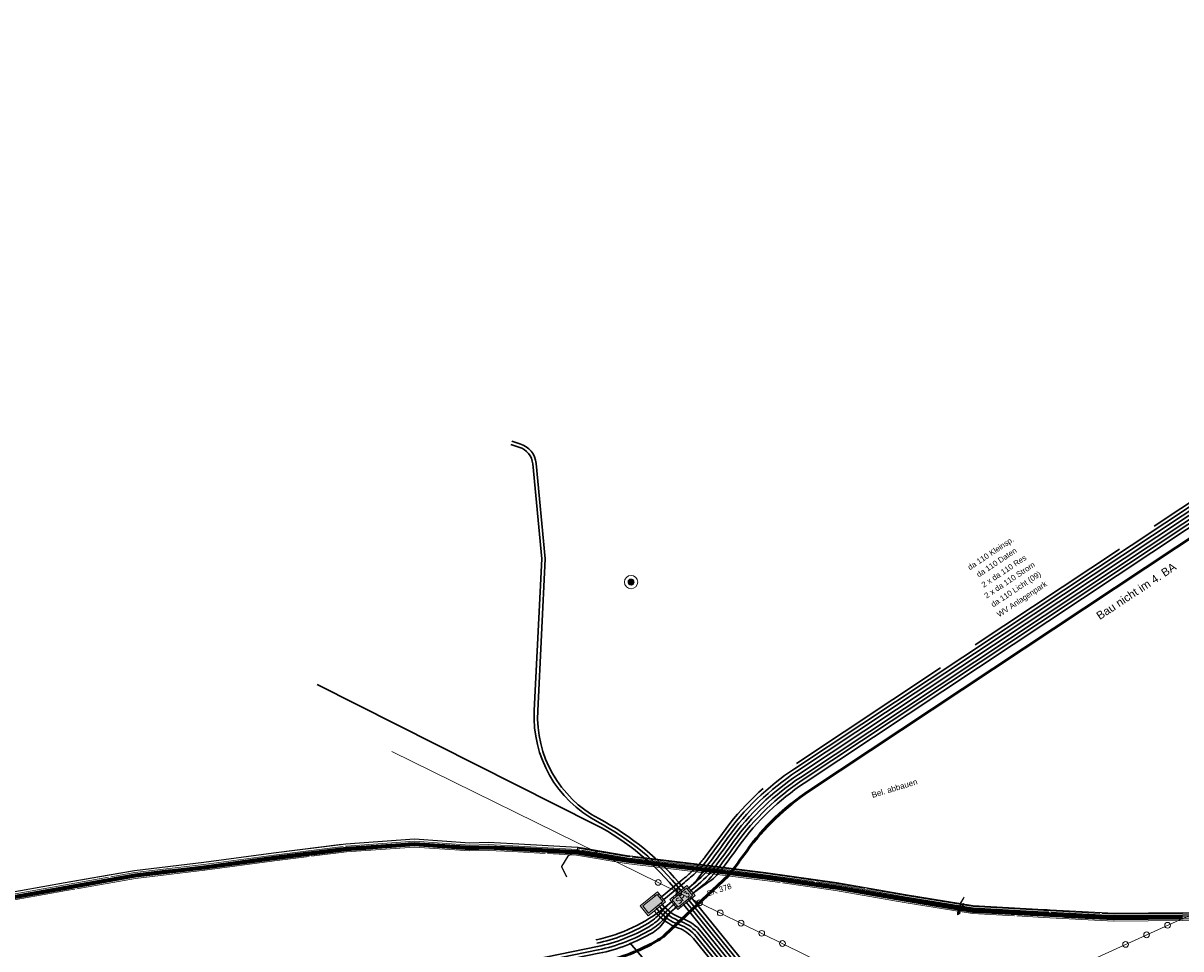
# Model space of a CAD drawing. Header units: metres. Extents: x -502 to 161, y -108 to 174.
# Tile 19 of 256: x -362 to -312, y -24 to 16. Entities that reach past the tile are written whole.
import ezdxf

# ---------------------------------------------------------------- set-up
doc = ezdxf.new("R2010")
doc.units = ezdxf.units.M
doc.header["$LTSCALE"] = 0.1
doc.linetypes.add('102', pattern=[101.6, 101.6, 0])
doc.linetypes.add('237', pattern=[93, 75, -18])
doc.layers.add('BRI31-005.05-5p02-Koordinierung Lageplan 4. BA ZOB West 2022-06-15', color=7, linetype='Continuous')
doc.layers.add('BRI31-005.06-5f07-Koordinierung Lageplan 4. BA ZOB Fernbusbahnh', color=7, linetype='Continuous')
doc.styles.add('Arial', font='arial.ttf')
doc.styles.add('Txt', font='txt_____.ttf')

# ---------------------------------------------------------------- blocks, each defined once
blk = doc.blocks.new('41')
at = {"color": 7, "linetype": 'Continuous', "lineweight": 9, "transparency": 33554687}
for p, q in [((-0.091363, 0.009), (0.091363, 0.009)), ((-0.086382, 0.0315), (0.086382, 0.0315)), ((-0.074448, 0.054), (0.074448, 0.054)), ((-0.051498, 0.0765), (0.051499, 0.0765)), ((-0.090921, -0.0135), (0.09092, -0.0135)), ((-0.084855, -0.036), (0.084855, -0.036)), ((-0.070754, -0.0585), (0.070754, -0.0585)), ((-0.043213, -0.081), (0.043213, -0.081))]:
    blk.add_line(p, q, dxfattribs=at)
at = {"color": 7, "linetype": 'Continuous', "lineweight": 9, "transparency": 33554687, "flags": 128}
blk.add_lwpolyline([(-0.09225, 0), (-0.090477, 0.017997), (-0.085228, 0.035303), (-0.076703, 0.051251), (-0.065231, 0.065231), (-0.051251, 0.076703), (-0.035303, 0.085228), (-0.017997, 0.090477), (0, 0.09225), (0.017997, 0.090477), (0.035303, 0.085228), (0.051251, 0.076703), (0.065231, 0.065231), (0.076703, 0.051251), (0.085228, 0.035303), (0.090477, 0.017997), (0.09225, 0), (0.090477, -0.017997), (0.085228, -0.035303), (0.076703, -0.051251), (0.065231, -0.065231), (0.051251, -0.076703), (0.035303, -0.085228), (0.017997, -0.090477), (0, -0.09225), (-0.017997, -0.090477), (-0.035303, -0.085228), (-0.051251, -0.076703), (-0.065231, -0.065231), (-0.076703, -0.051251), (-0.085228, -0.035303), (-0.090477, -0.017997), (-0.09225, 0), (-0.09225, 0)], dxfattribs=at)
at = {"color": 7, "linetype": 'Continuous', "lineweight": 9, "transparency": 33554687}
blk.add_circle((0, 0), 0.205, dxfattribs=at)
blk = doc.blocks.new('951')
at = {"color": 3, "linetype": 'Continuous', "lineweight": 13, "true_color": 0x00ff00, "transparency": 33554687}
for p, q in [((5.13368, 0.444375), (4.732639, -0.518491)), ((5.053472, 0.9793), (4.792795, 0.344076)), ((4.792795, 0.344076), (5.13368, 0.444375)), ((4.732639, -0.518491), (4.715929, -0.2527)), ((4.715929, -0.2527), (4.943186, -0.339625)), ((4.943186, -0.339625), (4.732639, -0.518491))]:
    blk.add_line(p, q, dxfattribs=at)
blk = doc.blocks.new('9141')
at = {"color": 7, "linetype": 'Continuous', "lineweight": 9, "transparency": 33554687}
blk.add_circle((0, 0), 0.25, dxfattribs=at)

msp = doc.modelspace()

# ---------------------------------------------------------------- hatches: boundary and pattern name
at = {"layer": 'BRI31-005.06-5f07-Koordinierung Lageplan 4. BA ZOB Fernbusbahnh', "linetype": 'Continuous', "lineweight": 0, "true_color": 0xff7f7f, "transparency": 33554687}
msp.add_hatch(color=11, dxfattribs=at).paths.add_polyline_path([(-335.393, -22.196), (-335.041, -22.632), (-334.792, -22.43), (-334.295, -22.028), (-334.647, -21.593)])

# ---------------------------------------------------------------- linework, layer by layer
at = {"layer": 'BRI31-005.05-5p02-Koordinierung Lageplan 4. BA ZOB West 2022-06-15', "color": 250, "linetype": '102', "lineweight": 13, "true_color": 0x333333, "transparency": 33554687, "flags": 128}
for points in [[(-388.371, -27.044), (-388.111, -26.768), (-387.302, -26.275), (-386.29, -26.082), (-385.895, -26.127), (-384.332, -25.57), (-381.35, -25.097), (-378.375, -24.538), (-375.339, -23.899), (-372.362, -23.298), (-369.396, -22.758), (-366.309, -22.197), (-363.229, -21.717), (-360.307, -21.198), (-357.305, -20.667), (-354.305, -20.316), (-351.282, -19.906), (-348.149, -19.515), (-345.174, -19.305), (-342.776, -19.47), (-341.98, -19.45), (-340.908, -19.5), (-338.11, -19.66), (-335.961, -20.016), (-332.944, -20.376), (-329.947, -20.756), (-326.881, -21.187), (-323.902, -21.707), (-320.962, -22.185), (-317.905, -22.355), (-314.86, -22.515), (-311.899, -22.485), (-308.674, -22.425), (-305.646, -22.465), (-302.593, -22.575), (-299.729, -22.635), (-296.687, -22.665), (-294.836, -22.725), (-293.826, -22.765), (-292.242, -22.815), (-291.011, -22.795), (-288.126, -22.975), (-285.12, -23.045), (-282.04, -22.925), (-278.747, -22.955), (-275.817, -22.695), (-272.727, -22.426), (-270.031, -21.958), (-266.81, -21.21), (-263.969, -20.462), (-260.881, -19.437), (-258.242, -18.259), (-256.269, -17.471), (-247.408, -12.827), (-247.38, -12.81), (-246.593, -12.34), (-245.907, -11.928), (-244.866, -11.346), (-242.317, -10.014), (-239.472, -8.553), (-236.887, -7.336), (-229.013, -2.331), (-226.579, -0.808), (-224.246, 1.223), (-219.645, 5.111), (-217.317, 7.193), (-214.815, 9.189), (-212.534, 10.929), (-209.797, 13.145), (-209.236, 13.621), (-208.625, 14.269), (-207.856, 14.714), (-205.652, 16.886), (-203.189, 18.836), (-200.891, 20.806), (-198.521, 22.65), (-196.084, 24.4), (-193.692, 26.24), (-185.887, 31.377), (-183.194, 32.719), (-180.443, 33.701), (-177.644, 34.533), (-174.869, 35.205), (-172.66, 35.494), (-172.634, 35.296)], [(-172.634, 35.296), (-174.833, 35.009), (-177.592, 34.339), (-180.381, 33.511), (-183.116, 32.535), (-185.787, 31.203), (-193.576, 26.076), (-195.964, 24.24), (-198.401, 22.49), (-200.765, 20.652), (-203.061, 18.682), (-205.52, 16.736), (-207.734, 14.554), (-208.499, 14.111), (-209.098, 13.475), (-209.669, 12.991), (-212.41, 10.771), (-214.691, 9.031), (-217.187, 7.041), (-219.513, 4.961), (-224.116, 1.071), (-226.459, -0.97), (-228.907, -2.501), (-236.791, -7.512), (-239.384, -8.733), (-242.225, -10.192), (-244.77, -11.522), (-245.807, -12.102), (-246.491, -12.512), (-247.276, -12.98), (-247.308, -13.001), (-256.185, -17.653), (-258.164, -18.443), (-260.809, -19.623), (-263.911, -20.654), (-266.762, -21.404), (-269.991, -22.154), (-272.701, -22.624), (-275.799, -22.895), (-278.739, -23.155), (-282.038, -23.125), (-285.118, -23.245), (-288.134, -23.175), (-291.015, -22.995), (-292.244, -23.015), (-293.834, -22.965), (-294.844, -22.925), (-296.691, -22.865), (-299.733, -22.835), (-302.599, -22.775), (-305.65, -22.665), (-308.674, -22.625), (-311.897, -22.685), (-314.864, -22.715), (-317.915, -22.555), (-320.984, -22.385), (-323.936, -21.905), (-326.913, -21.385), (-329.973, -20.954), (-332.968, -20.574), (-335.989, -20.214), (-338.132, -19.86), (-340.918, -19.7), (-341.982, -19.65), (-342.78, -19.67), (-345.174, -19.505), (-348.129, -19.715), (-351.256, -20.104), (-354.279, -20.514), (-357.275, -20.865), (-360.273, -21.394), (-363.197, -21.915), (-366.275, -22.395), (-369.36, -22.954), (-372.324, -23.494), (-375.299, -24.095), (-378.335, -24.734), (-381.316, -25.295), (-384.282, -25.764), (-385.871, -26.331), (-386.282, -26.284), (-387.228, -26.465), (-387.983, -26.924), (-388.247, -27.204)], [(-173.467, 35.136), (-174.823, 34.959), (-177.578, 34.291), (-180.365, 33.463), (-183.096, 32.489), (-185.763, 31.159), (-193.546, 26.036), (-195.934, 24.2), (-198.371, 22.45), (-200.733, 20.614), (-203.029, 18.644), (-205.486, 16.698), (-207.704, 14.514), (-208.467, 14.071), (-209.064, 13.439), (-209.637, 12.953), (-212.38, 10.731), (-214.661, 8.991), (-217.155, 7.003), (-219.481, 4.923), (-224.084, 1.033), (-226.429, -1.01), (-228.881, -2.543), (-236.767, -7.556), (-239.362, -8.777), (-242.202, -10.236), (-244.746, -11.566), (-245.781, -12.146), (-246.465, -12.554), (-247.248, -13.021), (-247.28, -13.044), (-256.165, -17.699), (-258.144, -18.489), (-260.791, -19.669), (-263.897, -20.702), (-266.75, -21.452), (-269.981, -22.204), (-272.695, -22.674), (-275.795, -22.945), (-278.737, -23.205), (-282.038, -23.175), (-285.118, -23.295), (-288.136, -23.225), (-291.017, -23.045), (-292.244, -23.065), (-293.836, -23.015), (-294.846, -22.975), (-296.693, -22.915), (-299.733, -22.885), (-302.601, -22.825), (-305.652, -22.715), (-308.674, -22.675), (-311.897, -22.735), (-314.866, -22.765), (-317.917, -22.605), (-320.99, -22.435), (-323.944, -21.955), (-326.921, -21.435), (-329.979, -21.004), (-332.974, -20.624), (-335.995, -20.264), (-338.143, -19.909), (-338.111, -19.711), (-335.967, -20.066), (-332.95, -20.426), (-329.953, -20.806), (-326.889, -21.237), (-323.91, -21.757), (-320.968, -22.235), (-317.907, -22.405), (-314.862, -22.565), (-311.899, -22.535), (-308.674, -22.475), (-305.648, -22.515), (-302.595, -22.625), (-299.729, -22.685), (-296.689, -22.715), (-294.838, -22.775), (-293.828, -22.815), (-292.242, -22.865), (-291.013, -22.845), (-288.128, -23.025), (-285.12, -23.095), (-282.04, -22.975), (-278.745, -23.005), (-275.813, -22.745), (-272.721, -22.476), (-270.021, -22.008), (-266.798, -21.258), (-263.955, -20.51), (-260.863, -19.483), (-258.222, -18.305), (-256.249, -17.517), (-247.384, -12.872), (-247.356, -12.853), (-246.567, -12.382), (-245.881, -11.972), (-244.842, -11.39), (-242.294, -10.058), (-239.45, -8.597), (-236.863, -7.38), (-228.987, -2.373), (-226.549, -0.848), (-224.214, 1.185), (-219.613, 5.073), (-217.285, 7.155), (-214.785, 9.149), (-212.504, 10.889), (-209.765, 13.107), (-209.202, 13.585), (-208.593, 14.229), (-207.826, 14.674), (-205.618, 16.848), (-203.157, 18.798), (-200.859, 20.768), (-198.491, 22.61), (-196.054, 24.36), (-193.662, 26.2), (-185.863, 31.333), (-183.174, 32.673), (-180.427, 33.653), (-177.63, 34.485), (-174.859, 35.155), (-173.493, 35.334), (-173.467, 35.136)]]:
    msp.add_lwpolyline(points, dxfattribs=at)
at = {"layer": 'BRI31-005.05-5p02-Koordinierung Lageplan 4. BA ZOB West 2022-06-15', "color": 250, "linetype": 'Continuous', "lineweight": 25, "true_color": 0x333333, "transparency": 33554687, "flags": 128}
for points in [[(-363.229, -21.717), (-360.307, -21.198), (-357.305, -20.667), (-354.305, -20.316), (-351.282, -19.906), (-348.149, -19.515), (-345.174, -19.305), (-342.776, -19.47), (-341.98, -19.45), (-340.908, -19.5), (-338.11, -19.66), (-335.961, -20.016), (-332.944, -20.376), (-329.947, -20.756), (-326.881, -21.187), (-323.902, -21.707), (-320.962, -22.185), (-317.905, -22.355), (-314.86, -22.515), (-311.899, -22.485)], [(-311.897, -22.685), (-314.864, -22.715), (-317.915, -22.555), (-320.984, -22.385), (-323.936, -21.905), (-326.913, -21.385), (-329.973, -20.954), (-332.968, -20.574), (-335.989, -20.214), (-338.132, -19.86), (-340.918, -19.7), (-341.982, -19.65), (-342.78, -19.67), (-345.174, -19.505), (-348.129, -19.715), (-351.256, -20.104), (-354.279, -20.514), (-357.275, -20.865), (-360.273, -21.394), (-363.197, -21.915)]]:
    msp.add_lwpolyline(points, dxfattribs=at)
at = {"layer": 'BRI31-005.05-5p02-Koordinierung Lageplan 4. BA ZOB West 2022-06-15', "color": 1, "linetype": 'Continuous', "lineweight": 25, "true_color": 0xff0000, "transparency": 33554687, "flags": 128}
msp.add_lwpolyline([(-311.898, -22.635), (-314.864, -22.665), (-317.912, -22.505), (-320.979, -22.335), (-323.927, -21.856), (-326.905, -21.336), (-329.966, -20.905), (-332.962, -20.525), (-335.981, -20.165), (-338.127, -19.81), (-338.524, -20.05), (-338.801, -20.499), (-338.589, -20.939)], dxfattribs=at)
at = {"layer": 'BRI31-005.06-5f07-Koordinierung Lageplan 4. BA ZOB Fernbusbahnh', "color": 4, "linetype": 'Continuous', "lineweight": 13, "true_color": 0x00ffff, "transparency": 33554687}
for p, q in [((-284.319, -10.225, 320.244), (-322.051, -27.364)), ((-322.051, -27.364), (-346.149, -15.515, 320.293))]:
    msp.add_line(p, q, dxfattribs=at)
at = {"layer": 'BRI31-005.06-5f07-Koordinierung Lageplan 4. BA ZOB Fernbusbahnh', "color": 7, "linetype": 'Continuous', "lineweight": 20, "transparency": 33554687}
for p, q in [((-333.576, -21.596), (-333.627, -21.534)), ((-333.459, -21.502), (-333.511, -21.438)), ((-333.288, -21.427), (-333.35, -21.477)), ((-333.193, -21.543), (-333.255, -21.594)), ((-334.736, -21.768), (-334.787, -21.706)), ((-334.565, -21.694), (-334.627, -21.744)), ((-334.471, -21.81), (-334.533, -21.861)), ((-334.376, -21.927), (-334.439, -21.977)), ((-333.97, -21.983), (-334.032, -22.034)), ((-333.924, -21.881), (-333.974, -21.82)), ((-333.807, -21.787), (-333.858, -21.725)), ((-333.692, -21.691), (-333.742, -21.629)), ((-333.388, -22.063), (-333.439, -22.001)), ((-333.27, -21.967), (-333.32, -21.905)), ((-333.153, -21.872), (-333.204, -21.81)), ((-333.099, -21.659), (-333.161, -21.71)), ((-334.668, -22.33), (-334.718, -22.268)), ((-334.551, -22.236), (-334.602, -22.173)), ((-334.435, -22.141), (-334.485, -22.079)), ((-333.937, -22.15), (-333.875, -22.099)), ((-333.781, -22.215), (-333.843, -22.266)), ((-333.618, -22.251), (-333.669, -22.189)), ((-333.502, -22.156), (-333.553, -22.094))]:
    msp.add_line(p, q, dxfattribs=at)
at = {"layer": 'BRI31-005.06-5f07-Koordinierung Lageplan 4. BA ZOB Fernbusbahnh', "color": 250, "linetype": '102', "lineweight": 9, "true_color": 0x333333, "transparency": 33554687, "flags": 128}
for points in [[(-388.371, -27.044), (-388.111, -26.768), (-387.302, -26.275), (-386.29, -26.082), (-385.895, -26.127), (-384.332, -25.57), (-381.35, -25.097), (-378.375, -24.538), (-375.339, -23.899), (-372.362, -23.298), (-369.396, -22.758), (-366.309, -22.197), (-363.229, -21.717), (-360.307, -21.198), (-357.305, -20.667), (-354.305, -20.316), (-351.282, -19.906), (-348.149, -19.515), (-345.174, -19.305), (-342.776, -19.47), (-341.98, -19.45), (-340.908, -19.5), (-338.11, -19.66), (-335.961, -20.016), (-332.944, -20.376), (-329.947, -20.756), (-326.881, -21.187), (-323.902, -21.707), (-320.962, -22.185), (-317.905, -22.355), (-314.86, -22.515), (-311.899, -22.485), (-308.674, -22.425), (-305.646, -22.465), (-302.593, -22.575), (-299.729, -22.635), (-296.687, -22.665), (-294.836, -22.725), (-293.826, -22.765), (-292.242, -22.815), (-291.011, -22.795), (-288.126, -22.975), (-285.12, -23.045), (-282.04, -22.925), (-278.747, -22.955), (-275.817, -22.695), (-272.727, -22.426), (-270.031, -21.958), (-266.81, -21.21), (-263.969, -20.462), (-260.881, -19.437), (-258.242, -18.259), (-256.269, -17.471), (-247.408, -12.827), (-247.38, -12.81), (-246.593, -12.34), (-245.907, -11.928), (-244.866, -11.346), (-242.317, -10.014), (-239.472, -8.553), (-236.887, -7.336), (-229.013, -2.331), (-226.579, -0.808), (-224.246, 1.223), (-219.645, 5.111), (-217.317, 7.193), (-214.815, 9.189), (-212.534, 10.929), (-209.797, 13.145), (-209.236, 13.621), (-208.625, 14.269), (-207.856, 14.714), (-205.652, 16.886), (-203.189, 18.836), (-200.891, 20.806), (-198.521, 22.65), (-196.084, 24.4), (-193.692, 26.24), (-185.887, 31.377), (-183.194, 32.719), (-180.443, 33.701), (-177.644, 34.533), (-174.869, 35.205), (-172.66, 35.494), (-172.634, 35.296)], [(-172.634, 35.296), (-174.833, 35.009), (-177.592, 34.339), (-180.381, 33.511), (-183.116, 32.535), (-185.787, 31.203), (-193.576, 26.076), (-195.964, 24.24), (-198.401, 22.49), (-200.765, 20.652), (-203.061, 18.682), (-205.52, 16.736), (-207.734, 14.554), (-208.499, 14.111), (-209.098, 13.475), (-209.669, 12.991), (-212.41, 10.771), (-214.691, 9.031), (-217.187, 7.041), (-219.513, 4.961), (-224.116, 1.071), (-226.459, -0.97), (-228.907, -2.501), (-236.791, -7.512), (-239.384, -8.733), (-242.225, -10.192), (-244.77, -11.522), (-245.807, -12.102), (-246.491, -12.512), (-247.276, -12.98), (-247.308, -13.001), (-256.185, -17.653), (-258.164, -18.443), (-260.809, -19.623), (-263.911, -20.654), (-266.762, -21.404), (-269.991, -22.154), (-272.701, -22.624), (-275.799, -22.895), (-278.739, -23.155), (-282.038, -23.125), (-285.118, -23.245), (-288.134, -23.175), (-291.015, -22.995), (-292.244, -23.015), (-293.834, -22.965), (-294.844, -22.925), (-296.691, -22.865), (-299.733, -22.835), (-302.599, -22.775), (-305.65, -22.665), (-308.674, -22.625), (-311.897, -22.685), (-314.864, -22.715), (-317.915, -22.555), (-320.984, -22.385), (-323.936, -21.905), (-326.913, -21.385), (-329.973, -20.954), (-332.968, -20.574), (-335.989, -20.214), (-338.132, -19.86), (-340.918, -19.7), (-341.982, -19.65), (-342.78, -19.67), (-345.174, -19.505), (-348.129, -19.715), (-351.256, -20.104), (-354.279, -20.514), (-357.275, -20.865), (-360.273, -21.394), (-363.197, -21.915), (-366.275, -22.395), (-369.36, -22.954), (-372.324, -23.494), (-375.299, -24.095), (-378.335, -24.734), (-381.316, -25.295), (-384.282, -25.764), (-385.871, -26.331), (-386.282, -26.284), (-387.228, -26.465), (-387.983, -26.924), (-388.247, -27.204)], [(-173.467, 35.136), (-174.823, 34.959), (-177.578, 34.291), (-180.365, 33.463), (-183.096, 32.489), (-185.763, 31.159), (-193.546, 26.036), (-195.934, 24.2), (-198.371, 22.45), (-200.733, 20.614), (-203.029, 18.644), (-205.486, 16.698), (-207.704, 14.514), (-208.467, 14.071), (-209.064, 13.439), (-209.637, 12.953), (-212.38, 10.731), (-214.661, 8.991), (-217.155, 7.003), (-219.481, 4.923), (-224.084, 1.033), (-226.429, -1.01), (-228.881, -2.543), (-236.767, -7.556), (-239.362, -8.777), (-242.202, -10.236), (-244.746, -11.566), (-245.781, -12.146), (-246.465, -12.554), (-247.248, -13.021), (-247.28, -13.044), (-256.165, -17.699), (-258.144, -18.489), (-260.791, -19.669), (-263.897, -20.702), (-266.75, -21.452), (-269.981, -22.204), (-272.695, -22.674), (-275.795, -22.945), (-278.737, -23.205), (-282.038, -23.175), (-285.118, -23.295), (-288.136, -23.225), (-291.017, -23.045), (-292.244, -23.065), (-293.836, -23.015), (-294.846, -22.975), (-296.693, -22.915), (-299.733, -22.885), (-302.601, -22.825), (-305.652, -22.715), (-308.674, -22.675), (-311.897, -22.735), (-314.866, -22.765), (-317.917, -22.605), (-320.99, -22.435), (-323.944, -21.955), (-326.921, -21.435), (-329.979, -21.004), (-332.974, -20.624), (-335.995, -20.264), (-338.143, -19.909), (-338.111, -19.711), (-335.967, -20.066), (-332.95, -20.426), (-329.953, -20.806), (-326.889, -21.237), (-323.91, -21.757), (-320.968, -22.235), (-317.907, -22.405), (-314.862, -22.565), (-311.899, -22.535), (-308.674, -22.475), (-305.648, -22.515), (-302.595, -22.625), (-299.729, -22.685), (-296.689, -22.715), (-294.838, -22.775), (-293.828, -22.815), (-292.242, -22.865), (-291.013, -22.845), (-288.128, -23.025), (-285.12, -23.095), (-282.04, -22.975), (-278.745, -23.005), (-275.813, -22.745), (-272.721, -22.476), (-270.021, -22.008), (-266.798, -21.258), (-263.955, -20.51), (-260.863, -19.483), (-258.222, -18.305), (-256.249, -17.517), (-247.384, -12.872), (-247.356, -12.853), (-246.567, -12.382), (-245.881, -11.972), (-244.842, -11.39), (-242.294, -10.058), (-239.45, -8.597), (-236.863, -7.38), (-228.987, -2.373), (-226.549, -0.848), (-224.214, 1.185), (-219.613, 5.073), (-217.285, 7.155), (-214.785, 9.149), (-212.504, 10.889), (-209.765, 13.107), (-209.202, 13.585), (-208.593, 14.229), (-207.826, 14.674), (-205.618, 16.848), (-203.157, 18.798), (-200.859, 20.768), (-198.491, 22.61), (-196.054, 24.36), (-193.662, 26.2), (-185.863, 31.333), (-183.174, 32.673), (-180.427, 33.653), (-177.63, 34.485), (-174.859, 35.155), (-173.493, 35.334), (-173.467, 35.136)], [(-388.309, -27.124), (-388.047, -26.846), (-387.564, -26.552), (-387.266, -26.369), (-386.286, -26.184), (-385.884, -26.229), (-385.883, -26.229), (-384.525, -25.745), (-384.308, -25.668), (-381.332, -25.195), (-378.355, -24.636), (-375.319, -23.997), (-372.344, -23.396), (-369.378, -22.856), (-366.293, -22.295), (-363.213, -21.815), (-360.289, -21.296), (-357.291, -20.765), (-354.293, -20.416), (-351.27, -20.006), (-348.139, -19.615), (-345.17, -19.405), (-342.774, -19.57), (-341.982, -19.55), (-340.914, -19.6), (-338.122, -19.76), (-335.973, -20.116), (-332.956, -20.476), (-329.961, -20.856), (-326.897, -21.285), (-323.918, -21.805), (-320.972, -22.285), (-317.911, -22.455), (-314.862, -22.615), (-311.897, -22.585), (-308.674, -22.525), (-305.648, -22.565), (-302.595, -22.675), (-299.731, -22.735), (-296.689, -22.765), (-294.84, -22.825), (-293.83, -22.865), (-292.242, -22.915), (-291.013, -22.895), (-288.13, -23.075), (-285.12, -23.145), (-282.038, -23.025), (-278.743, -23.055), (-275.809, -22.795), (-272.715, -22.526), (-270.011, -22.056), (-266.786, -21.308), (-263.941, -20.558), (-260.845, -19.531), (-258.204, -18.351), (-256.227, -17.561), (-247.358, -12.913), (-247.266, -13.091), (-256.143, -17.743), (-258.126, -18.535), (-260.773, -19.717), (-263.883, -20.75), (-266.738, -21.502), (-269.971, -22.252), (-272.689, -22.724), (-275.791, -22.995), (-278.735, -23.255), (-282.036, -23.225), (-285.118, -23.345), (-288.138, -23.275), (-291.017, -23.095), (-292.244, -23.115), (-293.838, -23.065), (-294.848, -23.025), (-296.693, -22.965), (-299.735, -22.935), (-302.601, -22.875), (-305.652, -22.765), (-308.674, -22.725), (-311.895, -22.785), (-314.866, -22.815), (-317.921, -22.655), (-320.994, -22.485), (-323.952, -22.003), (-326.929, -21.483), (-329.987, -21.054), (-332.98, -20.674), (-336.001, -20.314), (-338.144, -19.96), (-340.924, -19.8), (-341.984, -19.75), (-342.778, -19.77), (-345.17, -19.605), (-348.119, -19.815), (-351.244, -20.204), (-354.267, -20.614), (-357.261, -20.963), (-360.255, -21.492), (-363.181, -22.013), (-366.259, -22.493), (-369.342, -23.052), (-372.306, -23.592), (-375.279, -24.193), (-378.315, -24.832), (-381.298, -25.393), (-384.258, -25.862), (-384.457, -25.933), (-385.815, -26.417), (-385.859, -26.433), (-386.278, -26.386), (-387.192, -26.559), (-387.46, -26.722), (-387.919, -27.002), (-388.185, -27.284)], [(-388.309, -27.124), (-388.047, -26.846), (-387.564, -26.552), (-387.266, -26.369), (-386.286, -26.184), (-385.884, -26.229), (-385.883, -26.229), (-384.525, -25.745), (-384.308, -25.668), (-381.332, -25.195), (-378.355, -24.636), (-375.319, -23.997), (-372.344, -23.396), (-369.378, -22.856), (-366.293, -22.295), (-363.213, -21.815), (-360.289, -21.296), (-357.291, -20.765), (-354.293, -20.416), (-351.27, -20.006), (-348.139, -19.615), (-345.17, -19.405), (-342.774, -19.57), (-341.982, -19.55), (-340.914, -19.6), (-338.122, -19.76), (-335.973, -20.116), (-332.956, -20.476), (-329.961, -20.856), (-326.897, -21.285), (-323.918, -21.805), (-320.972, -22.285), (-317.911, -22.455), (-314.862, -22.615), (-311.897, -22.585), (-308.674, -22.525), (-305.648, -22.565), (-302.595, -22.675), (-299.731, -22.735), (-296.689, -22.765), (-294.84, -22.825), (-293.83, -22.865), (-292.242, -22.915), (-291.013, -22.895), (-288.13, -23.075), (-285.12, -23.145), (-282.038, -23.025), (-278.743, -23.055), (-275.809, -22.795), (-272.715, -22.526), (-270.011, -22.056), (-266.786, -21.308), (-263.941, -20.558), (-260.845, -19.531), (-258.204, -18.351), (-256.227, -17.561), (-247.358, -12.913), (-247.266, -13.091)], [(-385.867, -26.277), (-384.933, -25.943), (-384.425, -25.762), (-384.296, -25.716), (-381.323, -25.244), (-378.345, -24.685), (-375.309, -24.046), (-372.335, -23.445), (-369.369, -22.905), (-366.285, -22.344), (-363.205, -21.864), (-360.28, -21.345), (-357.283, -20.814), (-354.286, -20.466), (-351.264, -20.056), (-348.134, -19.665), (-345.168, -19.455), (-342.773, -19.62), (-341.983, -19.6), (-340.917, -19.65), (-338.128, -19.81), (-335.979, -20.166), (-332.962, -20.526), (-329.968, -20.906), (-326.905, -21.334), (-323.926, -21.854), (-320.977, -22.335), (-317.914, -22.505), (-314.863, -22.665), (-311.896, -22.635), (-308.674, -22.575), (-305.649, -22.615), (-302.596, -22.725), (-299.732, -22.785), (-296.69, -22.815), (-294.842, -22.875), (-293.832, -22.915), (-292.242, -22.965), (-291.014, -22.945), (-288.132, -23.125), (-285.12, -23.195), (-282.037, -23.075), (-278.741, -23.105), (-275.805, -22.845), (-272.709, -22.576), (-270.001, -22.105), (-266.774, -21.357), (-263.927, -20.606), (-260.827, -19.578), (-258.185, -18.397), (-256.206, -17.606), (-247.335, -12.957), (-247.243, -13.135), (-256.122, -17.788), (-258.107, -18.581), (-260.755, -19.764), (-263.869, -20.798), (-266.726, -21.551), (-269.961, -22.301), (-272.683, -22.774), (-275.787, -23.045), (-278.733, -23.305), (-282.035, -23.275), (-285.118, -23.395), (-288.14, -23.325), (-291.018, -23.145), (-292.244, -23.165), (-293.84, -23.115), (-294.85, -23.075), (-296.694, -23.015), (-299.736, -22.985), (-302.602, -22.925), (-305.653, -22.815), (-308.674, -22.775), (-311.894, -22.835), (-314.867, -22.865), (-317.924, -22.705), (-320.999, -22.535), (-323.96, -22.052), (-326.937, -21.532), (-329.994, -21.104), (-332.986, -20.724), (-336.007, -20.364), (-338.15, -20.01), (-340.927, -19.85), (-341.985, -19.8), (-342.777, -19.82), (-345.168, -19.655), (-348.114, -19.865), (-351.238, -20.254), (-354.262, -20.664), (-357.255, -21.012), (-360.246, -21.541), (-363.173, -22.062), (-366.251, -22.542), (-369.333, -23.101), (-372.297, -23.641), (-375.269, -24.242), (-378.305, -24.881), (-381.289, -25.442), (-384.246, -25.91), (-384.357, -25.95), (-384.865, -26.131), (-385.799, -26.465), (-385.867, -26.277)], [(-247.266, -13.091), (-256.143, -17.743), (-258.126, -18.535), (-260.773, -19.717), (-263.883, -20.75), (-266.738, -21.502), (-269.971, -22.252), (-272.689, -22.724), (-275.791, -22.995), (-278.735, -23.255), (-282.036, -23.225), (-285.118, -23.345), (-288.138, -23.275), (-291.017, -23.095), (-292.244, -23.115), (-293.838, -23.065), (-294.848, -23.025), (-296.693, -22.965), (-299.735, -22.935), (-302.601, -22.875), (-305.652, -22.765), (-308.674, -22.725), (-311.895, -22.785), (-314.866, -22.815), (-317.921, -22.655), (-320.994, -22.485), (-323.952, -22.003), (-326.929, -21.483), (-329.987, -21.054), (-332.98, -20.674), (-336.001, -20.314), (-338.144, -19.96), (-340.924, -19.8), (-341.984, -19.75), (-342.778, -19.77), (-345.17, -19.605), (-348.119, -19.815), (-351.244, -20.204), (-354.267, -20.614), (-357.261, -20.963), (-360.255, -21.492), (-363.181, -22.013), (-366.259, -22.493), (-369.342, -23.052), (-372.306, -23.592), (-375.279, -24.193), (-378.315, -24.832), (-381.298, -25.393), (-384.258, -25.862), (-384.457, -25.933), (-385.815, -26.417), (-385.859, -26.433), (-386.278, -26.386), (-387.192, -26.559), (-387.46, -26.722), (-387.919, -27.002)]]:
    msp.add_lwpolyline(points, dxfattribs=at)
at = {"layer": 'BRI31-005.06-5f07-Koordinierung Lageplan 4. BA ZOB Fernbusbahnh', "color": 7, "linetype": 'Continuous', "lineweight": 30, "transparency": 33554687, "flags": 128}
for points in [[(-282.404, 14.073), (-282.404, 14.073, 0.06253), (-282.846, 13.69), (-282.846, 13.69), (-282.846, 13.69, -0.063663), (-283.288, 13.307), (-283.288, 13.307, -0.038151), (-284.19, 12.804), (-284.19, 12.804, 0.027262), (-284.836, 12.459), (-284.836, 12.459), (-328.537, -16.513), (-328.537, -16.513, 0.090293), (-331.469, -19.331), (-331.469, -19.331), (-331.469, -19.331, -0.004669), (-332.243, -20.382), (-332.243, -20.382, -0.060786), (-333.094, -21.269), (-333.288, -21.427)], [(-333.288, -21.427), (-333.288, -21.427, 0.070869), (-332.793, -20.891), (-332.793, -20.891), (-332.793, -20.891, -0.010046), (-332.363, -20.292), (-332.363, -20.292, 0.004669), (-331.59, -19.243), (-331.59, -19.243, -0.090293), (-328.62, -16.388), (-328.62, -16.388), (-284.922, 12.582), (-284.922, 12.582, -0.027887), (-284.246, 12.943), (-284.246, 12.943, 0.037889), (-283.371, 13.432), (-282.404, 14.073)], [(-334.376, -21.927), (-333.478, -21.194, 0.017244), (-332.947, -20.73, 0.047194), (-332.442, -20.158), (-331.712, -19.155, -0.090293), (-328.703, -16.263), (-283.536, 13.681)], [(-337.302, -23.67), (-337.302, -23.67, 0.119879), (-334.309, -22.257), (-334.309, -22.257), (-334.032, -22.034)], [(-334.032, -22.034), (-334.032, -22.034, 0.043533), (-334.532, -22.52), (-334.532, -22.52, -0.080928), (-335.062, -22.963, -0.083383), (-337.272, -23.817)], [(-334.785, -22.424), (-334.785, -22.424, 0.139811), (-333.729, -23.167), (-333.729, -23.167), (-333.729, -23.167, -0.137497), (-333.085, -23.622), (-333.085, -23.622), (-321.864, -37.461), (-319.938, -43.928), (-319.938, -43.928, -0.068958), (-319.763, -45.068), (-319.763, -45.068), (-319.763, -45.068, 0.068957), (-319.589, -46.208), (-319.589, -46.208), (-319.154, -47.671)], [(-319.01, -47.629), (-319.445, -46.165), (-319.445, -46.165, -0.068956), (-319.62, -45.026), (-319.62, -45.026), (-319.62, -45.026, 0.068957), (-319.794, -43.886), (-319.794, -43.886), (-321.729, -37.389), (-332.969, -23.528), (-332.969, -23.528, 0.137635), (-333.679, -23.026), (-333.679, -23.026), (-333.679, -23.026, -0.139867), (-334.668, -22.33), (-334.668, -22.33)], [(-318.866, -47.586), (-319.301, -46.123, -0.068956), (-319.476, -44.983), (-319.476, -44.983, 0.068956), (-319.65, -43.843), (-319.65, -43.843), (-321.593, -37.318), (-332.852, -23.434), (-332.852, -23.434, 0.1387), (-333.635, -22.882), (-333.635, -22.882), (-333.635, -22.882, -0.139149), (-334.551, -22.236), (-334.551, -22.236)], [(-334.435, -22.141, 0.139149), (-333.585, -22.741, -0.1387), (-332.735, -23.34), (-321.458, -37.246), (-319.506, -43.8, -0.068956), (-319.332, -44.94), (-319.332, -44.94, 0.068955), (-319.158, -46.08), (-319.158, -46.08), (-318.722, -47.543)]]:
    msp.add_lwpolyline(points, format="xyb", dxfattribs=at)
at = {"layer": 'BRI31-005.06-5f07-Koordinierung Lageplan 4. BA ZOB Fernbusbahnh', "color": 3, "linetype": '237', "lineweight": 30, "true_color": 0x00ff00, "transparency": 33554687, "flags": 128}
msp.add_lwpolyline([(-283.619, 13.806), (-328.786, -16.138), (-328.786, -16.138, 0.090293), (-331.834, -19.067), (-331.834, -19.067), (-332.579, -20.081, -0.043779), (-333.058, -20.624), (-333.058, -20.624, -0.019337), (-333.573, -21.078), (-333.573, -21.078), (-334.471, -21.81)], format="xyb", dxfattribs=at)
at = {"layer": 'BRI31-005.06-5f07-Koordinierung Lageplan 4. BA ZOB Fernbusbahnh', "color": 3, "linetype": 'Continuous', "lineweight": 30, "true_color": 0x00ff00, "transparency": 33554687, "flags": 128}
for points in [[(-282.32, 13.949, 0.062504), (-282.762, 13.565, -0.06363), (-283.205, 13.182), (-283.205, 13.182, -0.038145), (-284.127, 12.668), (-284.127, 12.668), (-284.127, 12.668, 0.027138), (-284.756, 12.333), (-284.756, 12.333), (-328.454, -16.638, 0.090293), (-331.347, -19.418, -0.004669), (-332.123, -20.472, -0.060786), (-333, -21.385), (-333.193, -21.543)], [(-282.237, 13.824, 0.062466), (-282.679, 13.44, -0.063593), (-283.122, 13.057), (-283.122, 13.057, -0.038139), (-284.064, 12.532), (-284.064, 12.532), (-284.064, 12.532, 0.02701), (-284.676, 12.206), (-284.676, 12.206), (-328.371, -16.763), (-328.371, -16.763, 0.090293), (-331.226, -19.506), (-331.226, -19.506), (-331.226, -19.506, -0.004669), (-332.003, -20.562), (-332.003, -20.562), (-332.003, -20.562, -0.060786), (-332.905, -21.501), (-332.905, -21.501), (-333.099, -21.659)], [(-341.002, -2.222), (-340.645, -2.332, -0.302936), (-340.049, -3.063), (-339.654, -7.172), (-339.984, -13.748, 0.291073), (-337.255, -18.555), (-337.255, -18.555, -0.100013), (-333.627, -21.533), (-333.627, -21.533)], [(-333.511, -21.438, 0.100013), (-337.185, -18.423, -0.291073), (-339.834, -13.756), (-339.504, -7.169), (-339.899, -3.049), (-339.899, -3.049, 0.302936), (-340.601, -2.189), (-340.601, -2.189), (-340.958, -2.079)], [(-333.937, -22.15), (-333.937, -22.15, 0.042559), (-334.447, -22.643), (-334.447, -22.643, -0.079938), (-334.986, -23.092), (-334.986, -23.092, -0.083383), (-337.241, -23.964), (-337.241, -23.964), (-377.513, -32.227)], [(-333.843, -22.266, 0.041609), (-334.361, -22.766), (-334.361, -22.766, -0.078983), (-334.909, -23.221), (-334.909, -23.221, -0.083383), (-337.211, -24.111), (-377.483, -32.374)]]:
    msp.add_lwpolyline(points, format="xyb", dxfattribs=at)
at = {"layer": 'BRI31-005.06-5f07-Koordinierung Lageplan 4. BA ZOB Fernbusbahnh', "color": 190, "linetype": 'Continuous', "lineweight": 30, "true_color": 0x7f00ff, "transparency": 33554687, "flags": 128}
for points in [[(-282.237, 13.824, 0.125171), (-282.638, 13.378, -0.126316), (-283.04, 12.932), (-283.04, 12.932, -0.038134), (-284.001, 12.396), (-284.001, 12.396, 0.026882), (-284.596, 12.079), (-328.288, -16.888, 0.090293), (-331.104, -19.594, -0.004669), (-331.883, -20.652), (-331.883, -20.652, -0.087252), (-332.456, -21.189), (-332.456, -21.189), (-332.456, -21.189, 0.026322), (-333.099, -21.659), (-333.099, -21.659)], [(-349.389, -12.61), (-337.326, -18.688, -0.100013), (-333.743, -21.628)], [(-316.194, -59.997), (-315.578, -59.826), (-315.578, -59.826, 0.41981), (-314.886, -58.577), (-314.886, -58.577), (-318.653, -45.929, -0.019581), (-318.936, -44.822), (-318.936, -44.822, 0.01958), (-319.219, -43.714), (-319.219, -43.714), (-321.187, -37.104), (-333.386, -22.061)], [(-316.181, -60.045), (-315.419, -59.834, 0.41981), (-314.727, -58.585), (-318.509, -45.887), (-318.509, -45.887, -0.019581), (-318.792, -44.779), (-318.792, -44.779, 0.01958), (-319.075, -43.672), (-321.052, -37.032), (-333.27, -21.967)], [(-333.153, -21.872), (-320.917, -36.961), (-318.931, -43.629), (-318.496, -45.091), (-318.496, -45.091, 0.391414), (-317.328, -45.783, -0.025494), (-314.671, -45.354, -0.357721), (-313.608, -46.047), (-312.914, -48.246)], [(-333.843, -22.266, 0.091962), (-334.322, -22.831), (-334.322, -22.831, -0.129654), (-334.833, -23.35), (-334.833, -23.35, -0.083383), (-337.181, -24.258), (-375.493, -32.119, -0.037447), (-376.488, -32.247), (-376.488, -32.247, 0.037449), (-377.483, -32.374), (-377.483, -32.374)], [(-316.207, -59.948), (-315.736, -59.818, 0.41981), (-315.045, -58.569), (-318.796, -45.972, -0.019581), (-319.079, -44.865), (-319.079, -44.865, 0.01958), (-319.363, -43.757), (-319.363, -43.757), (-321.323, -37.175), (-333.502, -22.156)]]:
    msp.add_lwpolyline(points, format="xyb", dxfattribs=at)
at = {"layer": 'BRI31-005.06-5f07-Koordinierung Lageplan 4. BA ZOB Fernbusbahnh', "color": 4, "linetype": 'Continuous', "lineweight": 50, "true_color": 0x00ffff, "transparency": 33554687, "flags": 128}
msp.add_lwpolyline([(-338.384, -24.913), (-337.101, -24.65, 0.083383), (-334.629, -23.694, 0.053911), (-334.314, -23.459), (-331.563, -20.893, 0.004675), (-330.779, -19.827, -0.090219), (-328.069, -17.222), (-286.968, 10.026, -0.414214), (-283.503, 9.324)], format="xyb", dxfattribs=at)
at = {"layer": 'BRI31-005.06-5f07-Koordinierung Lageplan 4. BA ZOB Fernbusbahnh', "color": 250, "linetype": 'Continuous', "lineweight": 20, "true_color": 0x333333, "transparency": 33554687, "flags": 128}
for points in [[(-363.229, -21.717), (-360.307, -21.198), (-357.305, -20.667), (-354.305, -20.316), (-351.282, -19.906), (-348.149, -19.515), (-345.174, -19.305), (-342.776, -19.47), (-341.98, -19.45), (-340.908, -19.5), (-338.11, -19.66), (-335.961, -20.016), (-332.944, -20.376), (-329.947, -20.756), (-326.881, -21.187), (-323.902, -21.707), (-320.962, -22.185), (-317.905, -22.355), (-314.86, -22.515), (-311.899, -22.485)], [(-311.897, -22.685), (-314.864, -22.715), (-317.915, -22.555), (-320.984, -22.385), (-323.936, -21.905), (-326.913, -21.385), (-329.973, -20.954), (-332.968, -20.574), (-335.989, -20.214), (-338.132, -19.86), (-340.918, -19.7), (-341.982, -19.65), (-342.78, -19.67), (-345.174, -19.505), (-348.129, -19.715), (-351.256, -20.104), (-354.279, -20.514), (-357.275, -20.865), (-360.273, -21.394), (-363.197, -21.915)]]:
    msp.add_lwpolyline(points, dxfattribs=at)
at = {"layer": 'BRI31-005.06-5f07-Koordinierung Lageplan 4. BA ZOB Fernbusbahnh', "color": 3, "linetype": 'Continuous', "lineweight": 50, "true_color": 0x00ff00, "transparency": 33554687, "flags": 128}
for points in [[(-363.197, -21.914), (-360.272, -21.394), (-357.276, -20.864), (-354.28, -20.515), (-351.257, -20.105), (-348.129, -19.715), (-345.17, -19.505), (-342.776, -19.67), (-341.983, -19.65), (-340.919, -19.7), (-338.133, -19.86), (-335.987, -20.215), (-332.968, -20.575), (-329.974, -20.955), (-326.913, -21.384), (-323.935, -21.904), (-320.983, -22.385), (-317.916, -22.555), (-314.864, -22.715), (-311.896, -22.685)], [(-363.189, -21.963), (-360.263, -21.443), (-357.269, -20.913), (-354.274, -20.565), (-351.251, -20.155), (-348.124, -19.765), (-345.168, -19.555), (-342.775, -19.72), (-341.984, -19.7), (-340.922, -19.75), (-338.139, -19.91), (-335.993, -20.265), (-332.974, -20.625), (-329.981, -21.005), (-326.921, -21.433), (-323.943, -21.953), (-320.988, -22.435), (-317.919, -22.605), (-314.865, -22.765), (-311.895, -22.735)]]:
    msp.add_lwpolyline(points, dxfattribs=at)
at = {"layer": 'BRI31-005.06-5f07-Koordinierung Lageplan 4. BA ZOB Fernbusbahnh', "color": 1, "linetype": 'Continuous', "lineweight": 20, "true_color": 0xff0000, "transparency": 33554687, "flags": 128}
msp.add_lwpolyline([(-311.898, -22.635), (-314.864, -22.665), (-317.912, -22.505), (-320.979, -22.335), (-323.927, -21.856), (-326.905, -21.336), (-329.966, -20.905), (-332.962, -20.525), (-335.981, -20.165), (-338.127, -19.81), (-338.524, -20.05), (-338.801, -20.499), (-338.589, -20.939)], dxfattribs=at)
at = {"layer": 'BRI31-005.06-5f07-Koordinierung Lageplan 4. BA ZOB Fernbusbahnh', "color": 1, "linetype": 'Continuous', "lineweight": 30, "true_color": 0xff0000, "transparency": 33554687, "flags": 128}
msp.add_lwpolyline([(-335.843, -23.801), (-325.304, -36.032), (-325.304, -36.032, 0.096008), (-323.81, -37.211), (-323.81, -37.211), (-319.527, -39.423, -0.18067), (-317.176, -42.015)], format="xyb", dxfattribs=at)
at = {"layer": 'BRI31-005.06-5f07-Koordinierung Lageplan 4. BA ZOB Fernbusbahnh', "color": 7, "linetype": 'Continuous', "lineweight": 20, "transparency": 33554687}
for points in [[(-334.114, -21.933, 0), (-333.76, -22.367, 0), (-333.016, -21.76, 0), (-333.37, -21.326, 0), (-334.114, -21.933, 0)], [(-334.002, -21.944, 0), (-333.749, -22.254, 0), (-333.129, -21.749, 0), (-333.382, -21.439, 0), (-334.002, -21.944, 0)], [(-335.393, -22.196, 0), (-335.041, -22.632, 0), (-334.792, -22.43, 0), (-334.295, -22.028, 0), (-334.647, -21.593, 0), (-335.393, -22.196, 0)], [(-335.281, -22.208, 0), (-335.029, -22.519, 0), (-334.407, -22.016, 0), (-334.659, -21.705, 0), (-335.281, -22.208, 0)]]:
    msp.add_polyline3d(points, dxfattribs=at)
at = {"layer": 'BRI31-005.06-5f07-Koordinierung Lageplan 4. BA ZOB Fernbusbahnh', "color": 11, "linetype": 'Continuous', "true_color": 0xff7f7f, "transparency": 33554687}
msp.add_solid([(-334.114, -21.933), (-333.76, -22.367), (-333.37, -21.326), (-333.016, -21.76)], dxfattribs=at)

# ---------------------------------------------------------------- block references
at = {"layer": 'BRI31-005.06-5f07-Koordinierung Lageplan 4. BA ZOB Fernbusbahnh', "color": 7, "transparency": 33554687, "xscale": 1.399999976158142, "yscale": 1.399999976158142, "zscale": 1.399999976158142}
msp.add_blockref('41', (-335.789, -8.179), dxfattribs=at)
at = {"layer": 'BRI31-005.06-5f07-Koordinierung Lageplan 4. BA ZOB Fernbusbahnh', "color": 7, "transparency": 33554687, "xscale": 0.5, "yscale": 0.5, "zscale": 0.5}
for name, p, rotation in [('9141', (-334.615, -21.187), 153.8161193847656), ('9141', (-333.717, -21.628), 153.8161193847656), ('9141', (-332.82, -22.069), 153.8161193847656), ('951', (-323.943, -21.953), 350.7358775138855), ('951', (-323.935, -21.904), 350.7455326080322), ('9141', (-331.923, -22.511), 153.8161193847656), ('9141', (-331.025, -22.952), 153.8161193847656), ('9141', (-312.544, -23.046), 204.4299270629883), ('9141', (-330.128, -23.393), 153.8161193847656), ('9141', (-313.454, -23.459), 204.4299270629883), ('9141', (-329.23, -23.834), 153.8161193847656), ('9141', (-314.365, -23.873), 204.4299270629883)]:
    msp.add_blockref(name, p, dxfattribs=dict(at, rotation=rotation))

# ---------------------------------------------------------------- texts
at = {"layer": 'BRI31-005.06-5f07-Koordinierung Lageplan 4. BA ZOB Fernbusbahnh', "color": 7, "transparency": 33554687, "attachment_point": 1, "line_spacing_factor": 0.25}
for s, insert, char_height, rotation, style in [('da 110 Kleinsp.', (-321.24, -7.472), 0.24, 33.5439, 'Arial'), ('da 110 Daten', (-320.86, -7.785), 0.24, 33.5439, 'Arial'), ('2 x da 110 Res', (-320.642, -8.23), 0.24, 33.5439, 'Arial'), ('2 x da 110 Strom', (-320.521, -8.7), 0.24, 33.5439, 'Arial'), ('Bel. abbauen', (-325.398, -17.291), 0.25, 16.9484, 'Arial'), ('SP3', (-333.884, -21.95), 0.25, 39.1965, 'Txt')]:
    msp.add_mtext(s, dxfattribs=dict(at, insert=insert, char_height=char_height, rotation=rotation, style=style))
at = {"layer": 'BRI31-005.06-5f07-Koordinierung Lageplan 4. BA ZOB Fernbusbahnh', "color": 255, "transparency": 33554687, "insert": (-315.675, -9.538), "char_height": 0.35, "attachment_point": 1, "rotation": 33.5434, "line_spacing_factor": 0.25, "style": 'Arial'}
msp.add_mtext('Bau nicht im 4. BA', dxfattribs=at)
at = {"layer": 'BRI31-005.06-5f07-Koordinierung Lageplan 4. BA ZOB Fernbusbahnh', "color": 190, "true_color": 0x7f00ff, "transparency": 33554687, "insert": (-320.231, -9.079), "char_height": 0.24, "attachment_point": 1, "rotation": 33.5439, "line_spacing_factor": 0.25, "style": 'Arial'}
msp.add_mtext('da 110 Licht (09)', dxfattribs=at)
at = {"layer": 'BRI31-005.06-5f07-Koordinierung Lageplan 4. BA ZOB Fernbusbahnh', "color": 4, "true_color": 0x00ffff, "transparency": 33554687, "insert": (-319.971, -9.51), "char_height": 0.24, "attachment_point": 1, "rotation": 33.5439, "line_spacing_factor": 0.25, "style": 'Arial'}
msp.add_mtext('WV Anlagenpark', dxfattribs=at)
at = {"layer": 'BRI31-005.06-5f07-Koordinierung Lageplan 4. BA ZOB Fernbusbahnh', "color": 1, "true_color": 0xff0000, "transparency": 33554687, "insert": (-332.53, -21.566), "char_height": 0.24, "attachment_point": 1, "rotation": 18.4006, "line_spacing_factor": 0.25, "style": 'Arial'}
msp.add_mtext('EK 378', dxfattribs=at)

doc.saveas('drawing.dxf')
